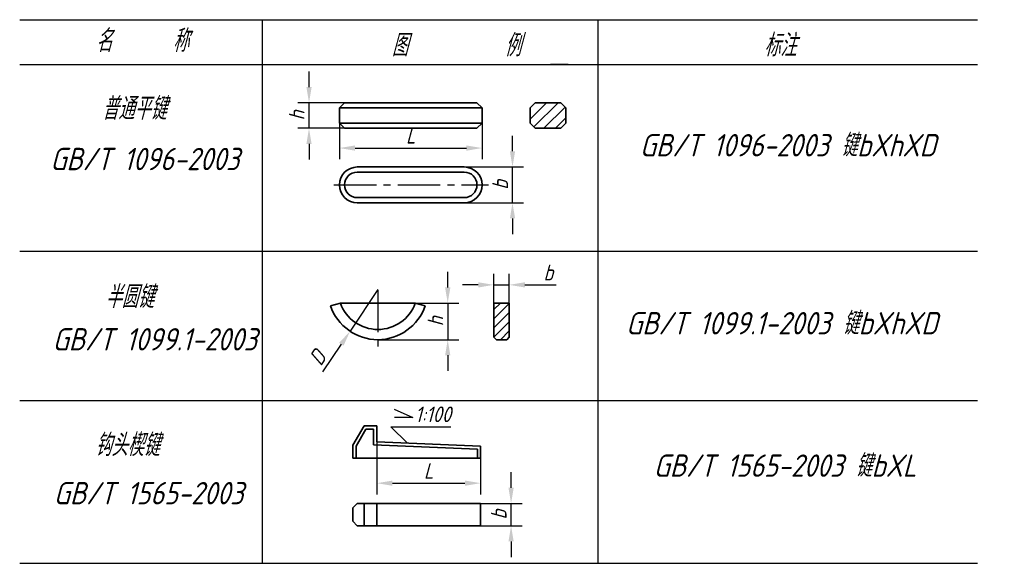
# Model space of a CAD drawing. Header units: millimetres. Extents: x 88 to 242, y 74 to 159.
import ezdxf

# ---------------------------------------------------------------- set-up
doc = ezdxf.new("R2010")
doc.units = ezdxf.units.MM
doc.header["$LTSCALE"] = 0.7
doc.linetypes.add('CENTER2', pattern=[28.575, 19.05, -3.175, 3.175, -3.175])
for name, color, linetype in [('剖面线层', 7, 'Continuous'), ('尺寸层', 221, 'Continuous'), ('细实线层', 7, 'Continuous')]:
    doc.layers.add(name, color=color, linetype=linetype)
doc.layers.add('点画线层', color=3, linetype='CENTER2', lineweight=25)
doc.layers.add('粗实线层', color=1, linetype='Continuous', lineweight=35)
doc.styles.add('工程字体（斜）', font='gbeitc.shx', dxfattribs={"bigfont": 'gbcbig.shx'})
doc.styles.add('工程斜体', font='gbeitc.shx', dxfattribs={"bigfont": 'gbcbig.shx'})
doc.dimstyles.new('gb35', dxfattribs={"dimscale": 0.7, "dimtxt": 3.5, "dimasz": 3.5, "dimexe": 2.5, "dimexo": 0, "dimgap": 1, "dimtad": 1, "dimdsep": 46, "dimtxsty": '工程字体（斜）', "dimcen": 0, "dimadec": 0, "dimazin": 0, "dimtfac": 1, "dimtmove": 0, "dimatfit": 3, "dimfxl": 0, "dimarcsym": 0})

# ---------------------------------------------------------------- blocks, each defined once
blk = doc.blocks.new('*D14')
at = {"layer": 'Defpoints', "color": 0, "ltscale": 0.3}
for p in [(138.13, 142.59), (160.47, 142.59), (160.47, 138.7)]:
    blk.add_point(p, dxfattribs=at)
at = {"layer": '尺寸层', "color": 0, "lineweight": -2, "ltscale": 0.3}
for p, q in [((138.13, 142.59), (138.13, 136.95)), ((160.47, 142.59), (160.47, 136.95)), ((140.58, 138.7), (158.02, 138.7))]:
    blk.add_line(p, q, dxfattribs=at)
at = {"layer": '尺寸层', "color": 0, "ltscale": 0.3}
for points in [[(140.58, 139.11), (140.58, 138.29), (138.13, 138.7)], [(158.02, 139.11), (158.02, 138.29), (160.47, 138.7)]]:
    blk.add_solid(points, dxfattribs=at)
at = {"layer": '尺寸层', "color": 0, "ltscale": 0.3, "insert": (149.3, 140.63), "char_height": 2.45, "attachment_point": 5, "style": '工程字体（斜）'}
blk.add_mtext('L', dxfattribs=at)
blk = doc.blocks.new('*D15')
at = {"layer": 'Defpoints', "color": 0, "ltscale": 0.3}
for p in [(157.67, 135.74), (165.23, 135.74), (157.67, 130.14)]:
    blk.add_point(p, dxfattribs=at)
at = {"layer": '尺寸层', "color": 0, "lineweight": -2, "ltscale": 0.3}
for p, q in [((165.23, 138.19), (165.23, 140.64)), ((157.67, 135.74), (166.98, 135.74)), ((165.23, 130.14), (165.23, 135.74)), ((157.67, 130.14), (166.98, 130.14)), ((165.23, 127.69), (165.23, 125.24))]:
    blk.add_line(p, q, dxfattribs=at)
at = {"layer": '尺寸层', "color": 0, "ltscale": 0.3}
for points in [[(164.83, 138.19), (165.64, 138.19), (165.23, 135.74)], [(164.83, 127.69), (165.64, 127.69), (165.23, 130.14)]]:
    blk.add_solid(points, dxfattribs=at)
at = {"layer": '尺寸层', "color": 0, "ltscale": 0.3, "insert": (163.31, 132.94), "char_height": 2.45, "attachment_point": 5, "rotation": 90, "style": '工程字体（斜）'}
blk.add_mtext('b', dxfattribs=at)
blk = doc.blocks.new('*D16')
at = {"layer": 'Defpoints', "color": 0, "ltscale": 0.3}
for p in [(133.37, 145.79), (138.93, 145.79), (138.93, 141.79)]:
    blk.add_point(p, dxfattribs=at)
at = {"layer": '尺寸层', "color": 0, "lineweight": -2, "ltscale": 0.3}
for p, q in [((133.37, 148.24), (133.37, 150.69)), ((138.93, 145.79), (131.62, 145.79)), ((133.37, 141.79), (133.37, 145.79)), ((138.93, 141.79), (131.62, 141.79)), ((133.37, 139.34), (133.37, 136.89))]:
    blk.add_line(p, q, dxfattribs=at)
at = {"layer": '尺寸层', "color": 0, "ltscale": 0.3}
for points in [[(132.96, 148.24), (133.78, 148.24), (133.37, 145.79)], [(132.96, 139.34), (133.78, 139.34), (133.37, 141.79)]]:
    blk.add_solid(points, dxfattribs=at)
at = {"layer": '尺寸层', "color": 0, "ltscale": 0.3, "insert": (131.45, 143.79), "char_height": 2.45, "attachment_point": 5, "rotation": 90, "style": '工程字体（斜）'}
blk.add_mtext('h', dxfattribs=at)
blk = doc.blocks.new('*D17')
at = {"layer": 'Defpoints', "color": 0, "ltscale": 0.3}
for p in [(164.72, 117.28), (162.32, 114.42), (164.72, 114.42)]:
    blk.add_point(p, dxfattribs=at)
at = {"layer": '尺寸层', "color": 0, "lineweight": -2, "ltscale": 0.3}
for p, q in [((162.32, 114.42), (162.32, 119.03)), ((164.72, 114.42), (164.72, 119.03)), ((159.87, 117.28), (157.42, 117.28)), ((162.32, 117.28), (164.72, 117.28)), ((167.17, 117.28), (172.09, 117.28))]:
    blk.add_line(p, q, dxfattribs=at)
at = {"layer": '尺寸层', "color": 0, "ltscale": 0.3}
for points in [[(159.87, 117.69), (159.87, 116.87), (162.32, 117.28)], [(167.17, 117.69), (167.17, 116.87), (164.72, 117.28)]]:
    blk.add_solid(points, dxfattribs=at)
at = {"layer": '尺寸层', "color": 0, "ltscale": 0.3, "insert": (170.86, 119.21), "char_height": 2.45, "attachment_point": 5, "style": '工程字体（斜）'}
blk.add_mtext('b', dxfattribs=at)
blk = doc.blocks.new('*D18')
at = {"layer": 'Defpoints', "color": 0, "ltscale": 0.3}
for p in [(150.01, 114.42), (144.29, 108.7), (155.09, 108.7)]:
    blk.add_point(p, dxfattribs=at)
at = {"layer": '尺寸层', "color": 0, "lineweight": -2, "ltscale": 0.3}
for p, q in [((155.09, 116.87), (155.09, 119.32)), ((150.01, 114.42), (156.84, 114.42)), ((155.09, 114.42), (155.09, 108.7)), ((144.29, 108.7), (156.84, 108.7)), ((155.09, 106.25), (155.09, 103.8))]:
    blk.add_line(p, q, dxfattribs=at)
at = {"layer": '尺寸层', "color": 0, "ltscale": 0.3}
for points in [[(154.68, 116.87), (155.5, 116.87), (155.09, 114.42)], [(154.68, 106.25), (155.5, 106.25), (155.09, 108.7)]]:
    blk.add_solid(points, dxfattribs=at)
at = {"layer": '尺寸层', "color": 0, "ltscale": 0.3, "insert": (153.17, 111.56), "char_height": 2.45, "attachment_point": 5, "rotation": 90, "style": '工程字体（斜）'}
blk.add_mtext('h', dxfattribs=at)
blk = doc.blocks.new('*D19')
at = {"layer": 'Defpoints', "color": 0, "ltscale": 0.3}
for p in [(144.15, 116.53), (139.8, 110.02)]:
    blk.add_point(p, dxfattribs=at)
at = {"layer": '尺寸层', "color": 0, "lineweight": -2, "ltscale": 0.3}
for p, q in [((144.15, 116.53), (139.8, 110.02)), ((135.53, 103.64), (138.44, 107.98))]:
    blk.add_line(p, q, dxfattribs=at)
at = {"layer": '尺寸层', "color": 0, "ltscale": 0.3}
blk.add_solid([(138.1, 108.21), (138.78, 107.76), (139.8, 110.02)], dxfattribs=at)
at = {"layer": '尺寸层', "color": 0, "ltscale": 0.3, "insert": (134.7, 105.86), "char_height": 2.45, "attachment_point": 5, "rotation": 56.2408, "style": '工程字体（斜）'}
blk.add_mtext('D', dxfattribs=at)
blk = doc.blocks.new('*D20')
at = {"layer": 'Defpoints', "color": 0, "ltscale": 0.3}
for p in [(160.24, 83.06), (165.01, 83.06), (160.24, 79.56)]:
    blk.add_point(p, dxfattribs=at)
at = {"layer": '尺寸层', "color": 0, "lineweight": -2, "ltscale": 0.3}
for p, q in [((165.01, 85.51), (165.01, 87.96)), ((160.24, 83.06), (166.76, 83.06)), ((165.01, 79.56), (165.01, 83.06)), ((160.24, 79.56), (166.76, 79.56)), ((165.01, 77.11), (165.01, 74.66))]:
    blk.add_line(p, q, dxfattribs=at)
at = {"layer": '尺寸层', "color": 0, "ltscale": 0.3}
for points in [[(164.6, 85.51), (165.42, 85.51), (165.01, 83.06)], [(164.6, 77.11), (165.42, 77.11), (165.01, 79.56)]]:
    blk.add_solid(points, dxfattribs=at)
at = {"layer": '尺寸层', "color": 0, "ltscale": 0.3, "insert": (163.08, 81.31), "char_height": 2.45, "attachment_point": 5, "rotation": 90, "style": '工程字体（斜）'}
blk.add_mtext('b', dxfattribs=at)
blk = doc.blocks.new('*D21')
at = {"layer": 'Defpoints', "color": 0, "ltscale": 0.3}
for p in [(143.99, 92.7), (160.24, 92.04), (160.24, 86.23)]:
    blk.add_point(p, dxfattribs=at)
at = {"layer": '尺寸层', "color": 0, "lineweight": -2, "ltscale": 0.3}
for p, q in [((143.99, 92.7), (143.99, 84.48)), ((160.24, 92.04), (160.24, 84.48)), ((146.44, 86.23), (157.79, 86.23))]:
    blk.add_line(p, q, dxfattribs=at)
at = {"layer": '尺寸层', "color": 0, "ltscale": 0.3}
for points in [[(146.44, 86.64), (146.44, 85.82), (143.99, 86.23)], [(157.79, 86.64), (157.79, 85.82), (160.24, 86.23)]]:
    blk.add_solid(points, dxfattribs=at)
at = {"layer": '尺寸层', "color": 0, "ltscale": 0.3, "insert": (152.11, 88.15), "char_height": 2.45, "attachment_point": 5, "style": '工程字体（斜）'}
blk.add_mtext('L', dxfattribs=at)
blk = doc.blocks.new('gf')
at = {"layer": '剖面线层', "ltscale": 0.5}
h = blk.add_hatch(dxfattribs=at)
h.set_pattern_fill('ANSI31', scale=0.4, style=0)
h.set_pattern_definition([(45, (-104.9483, -5.7901), (-0.898026, 0.898026), [])])
h.paths.add_polyline_path([(11.146, 36.986), (10.346, 36.186), (10.346, 33.786), (11.146, 32.986), (15.146, 32.986), (15.946, 33.786), (15.946, 36.186), (15.146, 36.986)])
at = {"layer": '剖面线层', "ltscale": 0.3}
h = blk.add_hatch(dxfattribs=at)
h.set_pattern_fill('ANSI31', scale=0.32, style=0)
h.set_pattern_definition([(45, (-130.6939, -79.0206), (-0.7184205, 0.7184205), [])])
h.paths.add_polyline_path([(7.087, 5.618), (4.687, 5.618), (4.687, 0.293), (5.087, -0.107), (6.687, -0.107), (7.087, 0.293)])
at = {"layer": '尺寸层', "color": 7, "ltscale": 0.5}
for p, q in [((16.313, 42.997), (13.563, 42.997)), ((-8.826, -16.301), (-11.461, -13.736)), ((-11.461, -13.736), (-2.073, -13.736))]:
    blk.add_line(p, q, dxfattribs=at)
at = {"layer": '点画线层', "color": 7, "ltscale": 0.5}
for p, q in [((-20.371, 24.131), (3.831, 24.131)), ((-13.485, 7.719), (-13.485, -1.32))]:
    blk.add_line(p, q, dxfattribs=at)
at = {"layer": '粗实线层', "color": 7, "ltscale": 0.5}
for p, q in [((-19.503, 36.186), (-18.703, 36.986)), ((-19.503, 36.186), (2.84, 36.186)), ((-19.503, 33.786), (-19.503, 36.186)), ((-18.703, 36.986), (2.04, 36.986)), ((2.84, 36.186), (2.04, 36.986)), ((2.84, 36.186), (2.84, 33.786)), ((10.346, 36.186), (11.146, 36.986)), ((10.346, 36.186), (10.346, 33.786)), ((15.146, 36.986), (11.146, 36.986)), ((15.946, 36.186), (15.146, 36.986)), ((15.946, 33.786), (15.946, 36.186)), ((-19.503, 33.786), (-18.703, 32.986)), ((2.84, 33.786), (-19.503, 33.786)), ((2.04, 32.986), (-18.703, 32.986)), ((2.04, 32.986), (2.84, 33.786)), ((10.346, 33.786), (11.146, 32.986)), ((11.146, 32.986), (15.146, 32.986)), ((15.146, 32.986), (15.946, 33.786)), ((-16.703, 26.931), (0.04, 26.931)), ((-16.703, 26.131), (0.04, 26.131)), ((0.04, 22.131), (-16.703, 22.131)), ((0.04, 21.331), (-16.703, 21.331)), ((-19.346, 5.618), (-7.624, 5.618)), ((4.687, 5.618), (7.087, 5.618)), ((4.687, 5.618), (4.687, 0.293)), ((7.087, 5.618), (7.087, 0.293)), ((5.087, -0.107), (4.687, 0.293)), ((6.687, -0.107), (7.087, 0.293)), ((5.087, -0.107), (6.687, -0.107))]:
    blk.add_line(p, q, dxfattribs=at)
at = {"layer": '粗实线层', "color": 7, "ltscale": 0.3}
for p, q in [((-19.346, 5.618), (-20.896, 5.203)), ((-7.624, 5.618), (-6.075, 5.203)), ((-17.398, -16.634), (-15.648, -13.603)), ((-15.648, -13.603), (-13.648, -13.603)), ((-13.648, -13.603), (-13.648, -16.103)), ((-16.898, -16.768), (-15.359, -14.103)), ((-15.359, -14.103), (-14.148, -14.103)), ((-14.148, -14.103), (-14.148, -16.583)), ((-17.398, -18.634), (-17.398, -16.634)), ((-16.898, -18.634), (-16.898, -16.768)), ((-14.148, -16.583), (2.102, -17.249)), ((-13.648, -16.103), (2.602, -16.769)), ((2.602, -16.769), (2.602, -18.634)), ((2.102, -17.249), (2.102, -18.634)), ((2.602, -18.634), (-17.398, -18.634)), ((-16.698, -25.748), (-17.398, -26.448)), ((2.602, -25.748), (-16.698, -25.748)), ((-15.648, -25.748), (-15.648, -29.248)), ((-13.648, -25.748), (-13.648, -29.248)), ((2.602, -29.248), (2.602, -25.748)), ((-17.398, -26.448), (-17.398, -28.548)), ((-17.398, -28.548), (-16.698, -29.248)), ((-16.698, -29.248), (2.602, -29.248))]:
    blk.add_line(p, q, dxfattribs=at)
at = {"layer": '粗实线层', "color": 7, "ltscale": 0.5}
for centre, radius, start, end in [((-16.703, 24.131), 2.8, 90, 270), ((0.04, 24.131), 2.8, 270, 90), ((-16.703, 24.131), 2, 90, 270), ((0.04, 24.131), 2, 270, 90), ((-13.485, 7.719), 7.826, 198.75588, 341.24412), ((-13.485, 7.719), 6.226, 199.72305, 340.27695)]:
    blk.add_arc(centre, radius, start, end, dxfattribs=at)
at = {"layer": '细实线层', "ltscale": 0.5}
for p, q in [((-69.571, 49.997), (80.429, 49.997)), ((-31.622, 49.997), (-31.622, -35.117)), ((20.968, 49.997), (20.968, -35.117)), ((-69.571, 42.997), (80.429, 42.997)), ((-69.571, 13.731), (80.429, 13.731)), ((-69.571, -9.654), (80.429, -9.654)), ((-69.571, -35.117), (80.429, -35.117))]:
    blk.add_line(p, q, dxfattribs=at)
at = {"layer": '细实线层', "color": 7, "ltscale": 0.5}
for p, q in [((-10.943, -10.984), (-7.996, -12.302)), ((-7.996, -12.302), (-10.859, -12.302))]:
    blk.add_line(p, q, dxfattribs=at)
at = {"layer": '尺寸层', "color": 7, "ltscale": 0.3, "style": '工程斜体'}
for s, p in [('   名     称 ', (-63.342, 44.95)), ('图        例', (-11.337, 44.237)), ('标注', (46.967, 44.231)), ('普通平键', (-56.684, 34.342)), ('GB/T 1096-2003 键bXhXD', (27.532, 28.588)), ('GB/T 1096-2003', (-64.782, 26.431)), ('半圆键', (-56.144, 4.855)), ('GB/T 1099.1-2003 键bXhXD', (25.373, 0.719)), ('GB/T 1099.1-2003', (-64.422, -1.798)), ('钩头楔键', (-57.764, -18.34)), ('GB/T 1565-2003 键bXL', (29.692, -21.576)), ('GB/T 1565-2003', (-64.242, -25.891))]:
    blk.add_text(s, height=3.5, dxfattribs=at).set_placement(p)
at = {"layer": '尺寸层', "color": 7, "ltscale": 0.5, "insert": (-7.657, -10.567), "char_height": 2.45, "width": 2.91461, "attachment_point": 1, "style": '工程斜体'}
blk.add_mtext('1:100', dxfattribs=at)
at = {"layer": '尺寸层', "color": 7, "ltscale": 0.3}
for base, p1, p2, text, picture, middle in [((-24.263, 36.986), (-18.703, 32.986), (-18.703, 36.986), 'h', '*D16', (-26.188, 34.986)), ((7.6, 26.931), (0.04, 21.331), (0.04, 26.931), 'b', '*D15', (5.675, 24.131)), ((-2.541, -0.106), (-7.624, 5.618), (-13.348, -0.106), 'h', '*D18', (-4.466, 2.756)), ((7.373, -25.748), (2.602, -29.248), (2.602, -25.748), 'b', '*D20', (5.448, -27.498))]:
    dim = blk.add_linear_dim(base=base, p1=p1, p2=p2, angle=90, text=text, dimstyle='gb35', dxfattribs=at)
    dim.commit()
    dim.dimension.update_dxf_attribs({"geometry": picture, "text_midpoint": middle, "insert": (-157.634, -108.806)})
for base, p1, p2, text, picture, middle in [((2.84, 29.897), (-19.503, 33.786), (2.84, 33.786), 'L', '*D14', (-8.332, 31.822)), ((7.087, 8.475), (4.687, 5.618), (7.087, 5.618), 'b', '*D17', (13.223, 10.4)), ((2.602, -22.578), (-13.648, -16.103), (2.602, -16.769), 'L', '*D21', (-5.523, -20.653))]:
    dim = blk.add_linear_dim(base=base, p1=p1, p2=p2, text=text, dimstyle='gb35', dxfattribs=at)
    dim.commit()
    dim.dimension.update_dxf_attribs({"geometry": picture, "text_midpoint": middle, "insert": (-157.634, -108.806)})
dim = blk.add_radius_dim(center=(-13.485, 7.719), mpoint=(-17.834, 1.213), text='D', dimstyle='gb35', dxfattribs=at)
dim.commit()
dim.dimension.update_dxf_attribs({"geometry": '*D19', "text_midpoint": (-22.929, -2.946), "insert": (-157.634, -108.806)})

msp = doc.modelspace()

# ---------------------------------------------------------------- block references
at = {"layer": '尺寸层', "color": 7}
msp.add_blockref('gf', (157.63, 108.81), dxfattribs=at)

doc.saveas('drawing.dxf')
